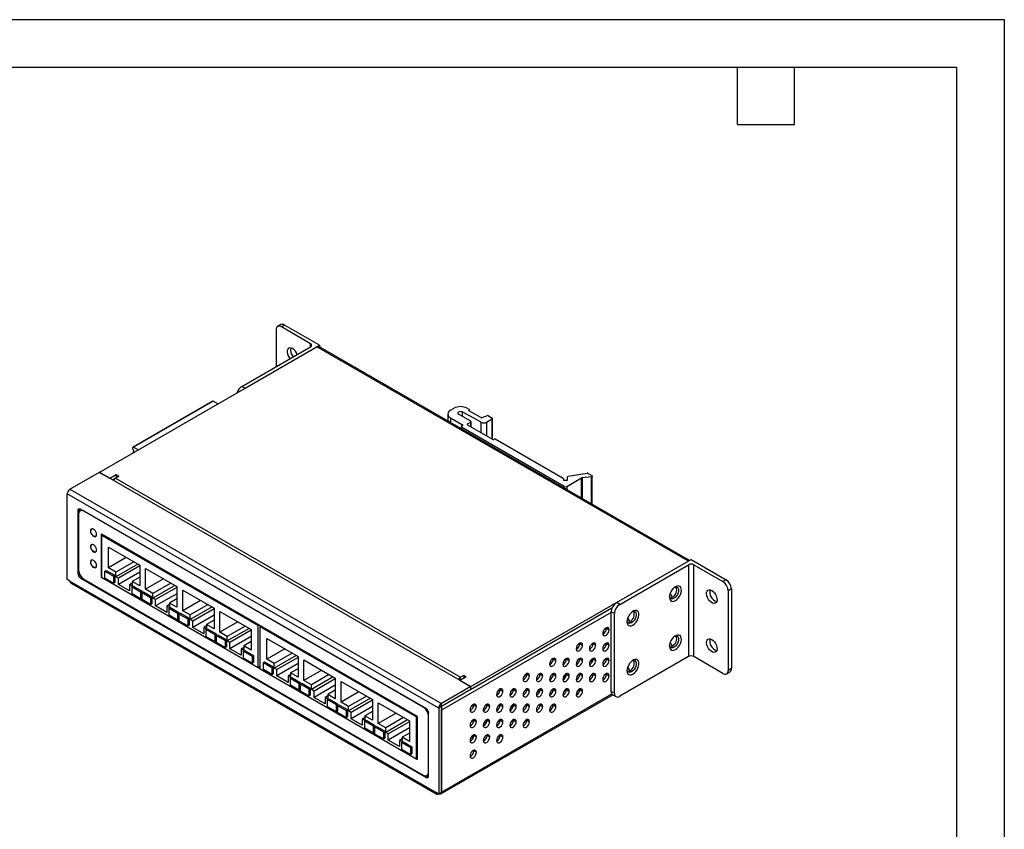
# Model space of a CAD drawing. Header units: millimetres. Extents: x 0 to 559, y 0 to 432.
# Tile 4 of 4: x 296 to 559, y 216 to 432. Entities that reach past the tile are written whole.
import ezdxf

# ---------------------------------------------------------------- set-up
doc = ezdxf.new("R2010")
doc.units = ezdxf.units.MM
doc.header["$LTSCALE"] = 2
doc.layers.add('TEXT', color=140, linetype='Continuous', lineweight=25)

msp = doc.modelspace()

# ---------------------------------------------------------------- linework, layer by layer
at = {"color": 7, "linetype": 'Continuous'}
for p, q in [((0, 431.81), (558.8, 431.81)), ((558.8, 431.81), (558.8, 0.01))]:
    msp.add_line(p, q, dxfattribs=at)
for p, q in [((364.73, 349.07), (364.73, 339.28)), ((366, 350.48), (365.15, 349.99)), ((367, 350.38), (366.15, 349.89)), ((373.93, 345.4), (366.15, 349.89)), ((376.33, 344.99), (367, 350.38)), ((317.57, 311.07), (375.62, 344.58)), ((355.61, 334.01), (373.93, 344.58)), ((356.46, 333.52), (376.33, 344.99)), ((373.93, 344.58), (373.93, 345.4)), ((474.62, 287.44), (375.62, 344.58)), ((474.91, 287.6), (376.12, 344.63)), ((376.33, 344.99), (376.33, 344.51)), ((355.61, 334.01), (356.46, 333.52)), ((347.85, 330.09), (326.64, 317.85)), ((347.95, 330.08), (326.74, 317.84)), ((349.23, 329.35), (347.95, 330.08)), ((411.23, 327.66), (412.15, 328.19)), ((415.68, 328.19), (416.25, 327.87)), ((410.49, 326.64), (410.49, 324.79)), ((411.23, 325.62), (414.41, 323.79)), ((411.23, 325.62), (411.23, 324.37)), ((416.6, 324.73), (413.35, 326.6)), ((419.43, 324.45), (414.32, 327.19)), ((414.32, 327.19), (414.32, 326.04)), ((416.25, 327.71), (416.18, 327.66)), ((416.18, 327.66), (416.18, 327.5)), ((419.31, 325.69), (416.18, 327.5)), ((416.25, 327.46), (416.25, 327.71)), ((416.31, 327.43), (416.31, 327.79)), ((419.57, 325.68), (420.92, 326.2)), ((421.3, 326.18), (422.33, 325.58)), ((422.42, 319.9), (422.42, 325.46)), ((414.04, 323.26), (414.04, 322.75)), ((414.41, 323.54), (414.13, 323.38)), ((441.49, 307.34), (414.13, 323.13)), ((414.13, 323.13), (414.13, 322.7)), ((414.41, 323.54), (414.41, 323.79)), ((416.6, 324.48), (415.68, 323.95)), ((415.68, 323.95), (415.68, 323.79)), ((422.47, 319.87), (415.68, 323.79)), ((416.6, 323.26), (416.6, 324.48)), ((416.69, 323.2), (416.69, 324.6)), ((419.43, 321.62), (419.43, 324.45)), ((420.82, 324.47), (422.33, 325.34)), ((420.82, 324.47), (420.82, 320.82)), ((422.33, 319.95), (422.33, 325.34)), ((326.58, 317.32), (326.6, 317.76)), ((328.01, 317.1), (326.74, 317.84)), ((422.75, 319.87), (422.82, 319.91)), ((441.23, 309.44), (423.11, 319.91)), ((326.82, 317.02), (326.58, 317.32)), ((326.71, 316.35), (326.82, 317.02)), ((309.79, 306.58), (317.64, 311.11)), ((320.4, 309.44), (317.57, 311.07)), ((317.64, 311.11), (416.64, 253.96)), ((322.1, 310.42), (320.4, 309.44)), ((322.8, 310.01), (321.95, 309.52)), ((322.8, 310.01), (322.1, 310.42)), ((322.1, 310.42), (322.1, 309.6)), ((442.39, 309.11), (442.39, 309.91)), ((442.61, 310.07), (447.63, 310.85)), ((448.76, 309.94), (446.32, 309.67)), ((446.32, 309.67), (446.32, 304.11)), ((447.92, 310.81), (448.92, 310.23)), ((448.76, 302.7), (448.76, 309.94)), ((449, 302.56), (449, 310.11)), ((321.94, 309.51), (321.18, 309.07)), ((321.53, 309.11), (321.32, 308.99)), ((321.95, 309.52), (413.88, 256.45)), ((441.29, 309.36), (441.29, 309.11)), ((441.49, 309), (442.19, 309)), ((441.49, 306.9), (441.49, 307.34)), ((442.2, 307.34), (446.16, 309.62)), ((442.2, 307.34), (442.2, 306.49)), ((446.16, 304.2), (446.16, 309.62)), ((408.08, 248.21), (309.08, 305.36)), ((309.08, 282.49), (309.08, 305.36)), ((309.79, 306.58), (408.79, 249.43)), ((312.27, 301.07), (311.91, 300.87)), ((311.91, 300.87), (311.91, 284.13)), ((312.09, 299.91), (312.09, 285.04)), ((312.27, 301.07), (312.27, 300.59)), ((312.68, 300.92), (312.5, 300.82)), ((404.69, 248.13), (312.62, 301.27)), ((313.54, 300.74), (313.5, 300.72)), ((403.94, 248.51), (313.5, 300.72)), ((315.34, 295.5), (315.27, 295.46)), ((318.17, 294.68), (402.34, 246.09)), ((318.17, 283.09), (318.17, 294.68)), ((318.45, 294.52), (318.21, 294.37)), ((318.21, 294.37), (359.93, 270.29)), ((318.21, 294.37), (318.21, 283.11)), ((318.35, 294.46), (318.35, 294.58)), ((318.35, 294.58), (318.35, 294.46)), ((315.34, 291.35), (315.27, 291.31)), ((320.04, 285.64), (320.04, 291.15)), ((320.04, 291.15), (328.39, 286.33)), ((315.34, 287.2), (315.27, 287.16)), ((324.82, 288.39), (320.04, 285.64)), ((326.8, 287.25), (322.02, 284.49)), ((327.86, 286.64), (322.02, 283.27)), ((328.39, 286.13), (322.73, 282.86)), ((328.39, 286.33), (328.39, 280.82)), ((474.62, 287.44), (416.56, 253.92)), ((455.46, 276.37), (475.33, 287.84)), ((456.3, 275.88), (474.62, 286.46)), ((474.62, 286.46), (474.62, 261.96)), ((475.33, 287.84), (484.66, 282.46)), ((476.03, 286.46), (483.81, 281.97)), ((476.03, 261.96), (476.03, 286.46)), ((311.91, 284.13), (312.22, 284.3)), ((319.13, 284.74), (319.48, 284.94)), ((319.13, 284.74), (321.39, 283.43)), ((319.13, 282.86), (319.13, 284.74)), ((319.48, 284.94), (321.74, 283.64)), ((322.02, 284.49), (320.04, 285.64)), ((321.39, 283.43), (321.74, 283.64)), ((321.39, 283.43), (321.39, 281.55)), ((321.74, 283.64), (321.74, 281.76)), ((322.02, 283.27), (322.02, 284.49)), ((328.39, 284.45), (322.73, 281.19)), ((329.94, 279.92), (329.94, 285.43)), ((329.94, 285.43), (338.29, 280.62)), ((309.79, 282.08), (309.08, 282.49)), ((309.79, 282.08), (407.37, 225.75)), ((310, 281.63), (407.58, 225.29)), ((312.92, 283.08), (312.62, 282.9)), ((312.62, 282.9), (404.69, 229.75)), ((313.5, 282.6), (403.94, 230.39)), ((318.21, 283.11), (318.17, 283.09)), ((402.34, 234.49), (318.17, 283.09)), ((318.21, 283.11), (359.93, 259.02)), ((321.39, 281.55), (319.13, 282.86)), ((321.39, 281.55), (321.74, 281.76)), ((322.73, 282.86), (322.02, 283.27)), ((322.73, 281.19), (322.73, 282.86)), ((325.7, 279.47), (322.73, 281.19)), ((326.41, 281.56), (325.7, 281.15)), ((325.7, 281.15), (325.7, 279.47)), ((326.41, 280.74), (325.7, 281.15)), ((326.34, 280.58), (326.69, 280.78)), ((328.39, 283.11), (326.41, 281.96)), ((326.41, 281.96), (326.41, 280.74)), ((328.39, 280.82), (326.41, 281.96)), ((326.69, 280.78), (328.95, 279.47)), ((334.72, 282.68), (329.94, 279.92)), ((336.7, 281.54), (331.92, 278.78)), ((337.76, 280.92), (331.92, 277.55)), ((484.66, 282.46), (483.81, 281.97)), ((326.34, 278.7), (326.34, 280.58)), ((326.34, 280.58), (328.6, 279.27)), ((328.6, 277.39), (326.34, 278.7)), ((328.6, 279.27), (328.95, 279.47)), ((328.6, 279.27), (328.6, 277.39)), ((328.95, 279.47), (328.95, 277.6)), ((329.03, 279.02), (329.38, 279.23)), ((329.03, 277.15), (329.03, 279.02)), ((329.03, 279.02), (331.29, 277.72)), ((329.38, 279.23), (331.64, 277.92)), ((331.92, 278.78), (329.94, 279.92)), ((331.92, 277.55), (331.92, 278.78)), ((338.29, 280.41), (332.63, 277.15)), ((338.29, 278.74), (332.63, 275.47)), ((338.29, 280.62), (338.29, 275.11)), ((339.84, 274.21), (339.84, 279.72)), ((339.84, 279.72), (348.19, 274.9)), ((486.07, 280.01), (485.22, 279.52)), ((485.22, 279.52), (485.22, 258.29)), ((486.07, 280.01), (486.07, 258.78)), ((328.6, 277.39), (328.95, 277.6)), ((331.29, 275.84), (329.03, 277.15)), ((331.29, 277.72), (331.64, 277.92)), ((331.29, 277.72), (331.29, 275.84)), ((331.29, 275.84), (331.64, 276.04)), ((331.64, 277.92), (331.64, 276.04)), ((332.63, 277.15), (331.92, 277.55)), ((332.63, 275.47), (332.63, 277.15)), ((336.31, 275.84), (335.6, 275.43)), ((338.29, 277.39), (336.31, 276.25)), ((336.31, 276.25), (336.31, 275.02)), ((338.29, 275.11), (336.31, 276.25)), ((344.62, 276.96), (339.84, 274.21)), ((346.6, 275.82), (341.82, 273.06)), ((456.3, 275.88), (455.46, 276.37)), ((335.6, 273.76), (332.63, 275.47)), ((335.6, 275.43), (335.6, 273.76)), ((336.31, 275.02), (335.6, 275.43)), ((336.24, 274.86), (336.59, 275.06)), ((336.24, 272.98), (336.24, 274.86)), ((336.24, 274.86), (338.5, 273.55)), ((338.5, 271.68), (336.24, 272.98)), ((336.59, 275.06), (338.85, 273.76)), ((338.5, 273.55), (338.85, 273.76)), ((338.5, 273.55), (338.5, 271.68)), ((338.85, 273.76), (338.85, 271.88)), ((338.92, 273.31), (339.28, 273.51)), ((338.92, 273.31), (341.19, 272)), ((338.92, 271.43), (338.92, 273.31)), ((339.28, 273.51), (341.54, 272.21)), ((341.82, 273.06), (339.84, 274.21)), ((347.66, 275.21), (341.82, 271.84)), ((341.82, 271.84), (341.82, 273.06)), ((348.19, 274.7), (342.53, 271.43)), ((348.19, 273.02), (342.53, 269.76)), ((348.19, 274.9), (348.19, 269.39)), ((349.74, 268.49), (349.74, 274)), ((349.74, 274), (358.09, 269.19)), ((454.04, 273.76), (408.86, 247.68)), ((454.23, 274.85), (416.56, 253.11)), ((454.89, 273.43), (454.04, 273.92)), ((454.04, 252.69), (454.04, 273.92)), ((454.89, 252.2), (454.89, 273.43)), ((338.5, 271.68), (338.85, 271.88)), ((341.19, 270.13), (338.92, 271.43)), ((341.19, 272), (341.54, 272.21)), ((341.19, 272), (341.19, 270.13)), ((341.19, 270.13), (341.54, 270.33)), ((341.54, 272.21), (341.54, 270.33)), ((342.53, 271.43), (341.82, 271.84)), ((342.53, 269.76), (342.53, 271.43)), ((348.19, 271.68), (346.21, 270.53)), ((346.21, 270.53), (346.21, 269.31)), ((348.19, 269.39), (346.21, 270.53)), ((354.52, 271.25), (349.74, 268.49)), ((359.93, 270.29), (360.17, 270.43)), ((359.93, 259.02), (359.93, 270.29)), ((345.5, 268.04), (342.53, 269.76)), ((346.21, 270.13), (345.5, 269.72)), ((345.5, 269.72), (345.5, 268.04)), ((346.21, 269.31), (345.5, 269.72)), ((346.14, 269.15), (346.49, 269.35)), ((346.14, 269.15), (348.4, 267.84)), ((346.14, 267.27), (346.14, 269.15)), ((346.49, 269.35), (348.75, 268.04)), ((348.4, 267.84), (348.75, 268.04)), ((348.4, 267.84), (348.4, 265.96)), ((348.75, 268.04), (348.75, 266.17)), ((348.87, 267.57), (349.22, 267.77)), ((349.22, 267.77), (351.48, 266.47)), ((351.72, 267.35), (349.74, 268.49)), ((356.5, 270.11), (351.72, 267.35)), ((357.56, 269.49), (351.72, 266.13)), ((358.09, 268.98), (352.43, 265.72)), ((358.09, 269.19), (358.09, 263.68)), ((360.67, 270.15), (360.42, 270)), ((360.42, 270), (402.14, 245.92)), ((360.42, 270), (360.42, 258.74)), ((452.76, 269.66), (452.77, 269.51)), ((452.77, 269.51), (453.48, 269.11)), ((348.4, 265.96), (346.14, 267.27)), ((348.4, 265.96), (348.75, 266.17)), ((348.87, 267.57), (351.13, 266.26)), ((348.87, 265.69), (348.87, 267.57)), ((351.13, 264.39), (348.87, 265.69)), ((351.13, 266.26), (351.48, 266.47)), ((351.13, 266.26), (351.13, 264.39)), ((351.48, 266.47), (351.48, 264.59)), ((351.72, 266.13), (351.72, 267.35)), ((352.43, 265.72), (351.72, 266.13)), ((358.09, 267.31), (352.43, 264.04)), ((352.43, 264.04), (352.43, 265.72)), ((358.09, 265.96), (356.11, 264.82)), ((362.26, 261.27), (362.26, 266.78)), ((362.26, 266.78), (370.6, 261.96)), ((445.69, 265.58), (445.7, 265.43)), ((445.7, 265.43), (446.4, 265.02)), ((449.22, 265.58), (449.23, 265.43)), ((449.23, 265.43), (449.94, 265.02)), ((452.76, 265.58), (452.77, 265.43)), ((452.77, 265.43), (453.48, 265.02)), ((351.13, 264.39), (351.48, 264.59)), ((355.4, 262.33), (352.43, 264.04)), ((356.11, 264.41), (355.4, 264)), ((355.4, 264), (355.4, 262.33)), ((356.11, 263.59), (355.4, 264)), ((356.08, 263.41), (356.43, 263.61)), ((356.08, 261.53), (356.08, 263.41)), ((356.08, 263.41), (358.34, 262.1)), ((356.11, 264.82), (356.11, 263.59)), ((358.09, 263.68), (356.11, 264.82)), ((356.43, 263.61), (358.7, 262.3)), ((367.03, 264.02), (362.26, 261.27)), ((369.01, 262.88), (364.24, 260.12)), ((358.34, 260.22), (356.08, 261.53)), ((358.34, 262.1), (358.7, 262.3)), ((358.34, 262.1), (358.34, 260.22)), ((358.34, 260.22), (358.7, 260.43)), ((358.7, 262.3), (358.7, 260.43)), ((361.34, 260.37), (361.69, 260.57)), ((361.34, 258.49), (361.34, 260.37)), ((361.34, 260.37), (363.6, 259.06)), ((361.69, 260.57), (363.96, 259.27)), ((364.24, 260.12), (362.26, 261.27)), ((370.07, 262.27), (364.24, 258.9)), ((364.24, 258.9), (364.24, 260.12)), ((370.6, 261.76), (364.95, 258.49)), ((370.6, 260.08), (364.95, 256.82)), ((370.6, 261.96), (370.6, 256.45)), ((372.16, 255.55), (372.16, 261.06)), ((372.16, 261.06), (380.5, 256.25)), ((438.62, 261.5), (438.63, 261.35)), ((438.63, 261.35), (439.33, 260.94)), ((442.15, 261.5), (442.16, 261.35)), ((442.16, 261.35), (442.87, 260.94)), ((445.69, 261.5), (445.7, 261.35)), ((445.7, 261.35), (446.4, 260.94)), ((449.18, 260.99), (448.36, 260.52)), ((449.22, 261.5), (449.23, 261.35)), ((449.23, 261.35), (449.94, 260.94)), ((452.2, 261.05), (452.2, 261.02)), ((452.76, 261.49), (452.77, 261.35)), ((452.77, 261.35), (453.48, 260.94)), ((474.62, 261.96), (456.3, 251.39)), ((483.81, 257.47), (476.03, 261.96)), ((359.93, 259.02), (360.42, 259.31)), ((360.42, 258.9), (360.07, 259.1)), ((360.07, 259.1), (360.42, 258.9)), ((360.42, 258.74), (402.14, 234.65)), ((363.6, 257.19), (361.34, 258.49)), ((363.6, 259.06), (363.96, 259.27)), ((363.6, 259.06), (363.6, 257.19)), ((363.6, 257.19), (363.96, 257.39)), ((363.96, 259.27), (363.96, 257.39)), ((364.95, 258.49), (364.24, 258.9)), ((364.95, 256.82), (364.95, 258.49)), ((368.62, 257.19), (367.92, 256.78)), ((370.6, 258.74), (368.62, 257.59)), ((368.62, 257.59), (368.62, 256.37)), ((370.6, 256.45), (368.62, 257.59)), ((376.93, 258.31), (372.16, 255.55)), ((378.91, 257.17), (374.14, 254.41)), ((431.55, 257.41), (431.56, 257.27)), ((431.56, 257.27), (432.26, 256.86)), ((435.08, 257.41), (435.09, 257.27)), ((435.09, 257.27), (435.8, 256.86)), ((438.62, 257.41), (438.63, 257.27)), ((438.63, 257.27), (439.33, 256.86)), ((442.15, 257.41), (442.16, 257.27)), ((442.16, 257.27), (442.87, 256.86)), ((445.69, 257.41), (445.7, 257.27)), ((445.7, 257.27), (446.4, 256.86)), ((449.22, 257.41), (449.23, 257.27)), ((449.23, 257.27), (449.94, 256.86)), ((452.76, 257.41), (452.77, 257.27)), ((452.77, 257.27), (453.48, 256.86)), ((484.81, 257.37), (485.66, 257.86)), ((486.07, 258.78), (485.22, 258.29)), ((367.92, 255.1), (364.95, 256.82)), ((367.92, 256.78), (367.92, 255.1)), ((368.62, 256.37), (367.92, 256.78)), ((368.55, 256.21), (368.91, 256.41)), ((368.55, 256.21), (370.82, 254.9)), ((368.55, 254.33), (368.55, 256.21)), ((368.91, 256.41), (371.17, 255.1)), ((370.82, 254.9), (371.17, 255.1)), ((370.82, 254.9), (370.82, 253.02)), ((371.17, 255.1), (371.17, 253.23)), ((371.24, 254.65), (371.59, 254.86)), ((371.24, 252.78), (371.24, 254.65)), ((371.24, 254.65), (373.5, 253.35)), ((371.59, 254.86), (373.86, 253.55)), ((374.14, 254.41), (372.16, 255.55)), ((379.97, 256.55), (374.14, 253.18)), ((380.5, 256.04), (374.85, 252.78)), ((380.5, 256.25), (380.5, 250.74)), ((382.06, 249.84), (382.06, 255.35)), ((382.06, 255.35), (390.4, 250.53)), ((415.43, 256.53), (413.74, 255.56)), ((416.56, 253.92), (413.74, 255.56)), ((414.73, 256.94), (413.88, 256.45)), ((413.88, 255.64), (413.88, 256.45)), ((415.43, 256.53), (414.73, 256.94)), ((414.73, 256.94), (414.73, 256.13)), ((442.11, 256.91), (441.29, 256.43)), ((370.82, 253.02), (368.55, 254.33)), ((370.82, 253.02), (371.17, 253.23)), ((373.5, 251.47), (371.24, 252.78)), ((373.5, 253.35), (373.86, 253.55)), ((373.5, 253.35), (373.5, 251.47)), ((373.86, 253.55), (373.86, 251.67)), ((374.14, 253.18), (374.14, 254.41)), ((374.85, 252.78), (374.14, 253.18)), ((380.5, 254.37), (374.85, 251.1)), ((374.85, 251.1), (374.85, 252.78)), ((380.5, 253.02), (378.52, 251.88)), ((386.83, 252.59), (382.06, 249.84)), ((416.64, 253.96), (408.79, 249.43)), ((416.64, 253.15), (408.79, 248.62)), ((408.86, 225.79), (454.23, 251.99)), ((416.56, 253.92), (416.56, 253.11)), ((416.64, 253.15), (416.64, 253.96)), ((424.47, 253.33), (424.48, 253.19)), ((424.48, 253.19), (425.19, 252.78)), ((428.01, 253.33), (428.02, 253.19)), ((428.02, 253.19), (428.73, 252.78)), ((431.55, 253.33), (431.56, 253.19)), ((431.56, 253.19), (432.26, 252.78)), ((435.04, 252.83), (434.21, 252.35)), ((435.08, 253.33), (435.09, 253.19)), ((435.09, 253.19), (435.8, 252.78)), ((438.62, 253.33), (438.63, 253.19)), ((438.63, 253.19), (439.33, 252.78)), ((442.15, 253.33), (442.16, 253.18)), ((442.16, 253.18), (442.87, 252.78)), ((445.69, 253.33), (445.7, 253.18)), ((445.7, 253.18), (446.4, 252.78)), ((454.89, 252.2), (454.04, 252.69)), ((373.5, 251.47), (373.86, 251.67)), ((377.82, 249.39), (374.85, 251.1)), ((378.52, 251.47), (377.82, 251.06)), ((377.82, 251.06), (377.82, 249.39)), ((378.52, 250.65), (377.82, 251.06)), ((378.45, 250.49), (378.81, 250.69)), ((378.45, 248.61), (378.45, 250.49)), ((378.45, 250.49), (380.71, 249.18)), ((378.52, 251.88), (378.52, 250.65)), ((380.5, 250.74), (378.52, 251.88)), ((378.81, 250.69), (381.07, 249.39)), ((380.71, 249.18), (381.07, 249.39)), ((381.07, 249.39), (381.07, 247.51)), ((384.04, 248.69), (382.06, 249.84)), ((388.81, 251.45), (384.04, 248.69)), ((389.87, 250.84), (384.04, 247.47)), ((390.4, 250.33), (384.75, 247.06)), ((390.4, 250.53), (390.4, 245.02)), ((391.96, 244.12), (391.96, 249.63)), ((391.96, 249.63), (400.3, 244.82)), ((408.65, 225.34), (454.46, 251.78)), ((408.79, 248.62), (408.79, 249.43)), ((454.46, 251.78), (455.3, 251.29)), ((380.71, 247.31), (378.45, 248.61)), ((380.71, 249.18), (380.71, 247.31)), ((380.71, 247.31), (381.07, 247.51)), ((381.14, 248.94), (381.49, 249.14)), ((381.14, 248.94), (383.4, 247.63)), ((381.14, 247.06), (381.14, 248.94)), ((383.4, 245.76), (381.14, 247.06)), ((381.49, 249.14), (383.76, 247.84)), ((383.4, 247.63), (383.76, 247.84)), ((383.4, 247.63), (383.4, 245.76)), ((383.76, 247.84), (383.76, 245.96)), ((384.04, 247.47), (384.04, 248.69)), ((384.75, 247.06), (384.04, 247.47)), ((390.4, 248.65), (384.75, 245.39)), ((384.75, 245.39), (384.75, 247.06)), ((390.4, 247.31), (388.42, 246.16)), ((396.73, 246.88), (391.96, 244.12)), ((403.94, 248.51), (403.98, 248.53)), ((405.39, 230.16), (405.39, 246.9)), ((408.79, 248.62), (408.08, 248.21)), ((408.08, 248.21), (408.08, 225.34)), ((408.79, 248.62), (408.79, 225.75)), ((408.79, 247.72), (408.86, 247.68)), ((408.86, 225.79), (408.86, 247.68)), ((417.24, 248.4), (417.24, 249.16)), ((417.4, 249.25), (417.41, 249.1)), ((417.41, 249.1), (418.12, 248.7)), ((420.94, 249.25), (420.95, 249.1)), ((420.95, 249.1), (421.66, 248.7)), ((424.47, 249.25), (424.48, 249.1)), ((424.48, 249.1), (425.19, 248.7)), ((427.97, 248.75), (427.14, 248.27)), ((428.01, 249.25), (428.02, 249.1)), ((428.02, 249.1), (428.73, 248.7)), ((431.55, 249.25), (431.56, 249.1)), ((431.56, 249.1), (432.26, 248.69)), ((435.08, 249.25), (435.09, 249.1)), ((435.09, 249.1), (435.8, 248.69)), ((438.62, 249.25), (438.63, 249.1)), ((438.63, 249.1), (439.33, 248.69)), ((383.4, 245.76), (383.76, 245.96)), ((387.71, 243.67), (384.75, 245.39)), ((388.42, 245.76), (387.71, 245.35)), ((387.71, 245.35), (387.71, 243.67)), ((388.42, 244.94), (387.71, 245.35)), ((388.35, 244.78), (388.7, 244.98)), ((388.35, 244.78), (390.61, 243.47)), ((388.35, 242.9), (388.35, 244.78)), ((388.42, 246.16), (388.42, 244.94)), ((390.4, 245.02), (388.42, 246.16)), ((388.7, 244.98), (390.97, 243.67)), ((393.94, 242.98), (391.96, 244.12)), ((398.71, 245.74), (393.94, 242.98)), ((399.77, 245.12), (393.94, 241.76)), ((400.3, 244.61), (394.64, 241.35)), ((400.3, 244.82), (400.3, 239.31)), ((402.14, 245.92), (402.34, 246.04)), ((402.14, 234.65), (402.14, 245.92)), ((402.34, 246.09), (402.34, 234.49)), ((405.39, 246.08), (405.36, 246.06)), ((405.36, 231.2), (405.36, 246.06)), ((417.24, 244.32), (417.24, 245.08)), ((417.4, 245.17), (417.41, 245.02)), ((417.41, 245.02), (418.12, 244.61)), ((420.9, 244.67), (420.07, 244.19)), ((420.94, 245.17), (420.95, 245.02)), ((420.95, 245.02), (421.66, 244.61)), ((424.47, 245.17), (424.48, 245.02)), ((424.48, 245.02), (425.19, 244.61)), ((428.01, 245.17), (428.02, 245.02)), ((428.02, 245.02), (428.73, 244.61)), ((431.55, 245.17), (431.56, 245.02)), ((431.56, 245.02), (432.26, 244.61)), ((390.61, 241.59), (388.35, 242.9)), ((390.61, 243.47), (390.97, 243.67)), ((390.61, 243.47), (390.61, 241.59)), ((390.61, 241.59), (390.97, 241.8)), ((390.97, 243.67), (390.97, 241.8)), ((391.08, 243.2), (391.43, 243.4)), ((391.08, 243.2), (393.34, 241.89)), ((391.08, 241.32), (391.08, 243.2)), ((391.43, 243.4), (393.7, 242.1)), ((393.34, 241.89), (393.7, 242.1)), ((393.34, 241.89), (393.34, 240.02)), ((393.7, 242.1), (393.7, 240.22)), ((393.94, 241.76), (393.94, 242.98)), ((394.64, 241.35), (393.94, 241.76)), ((400.3, 242.94), (394.64, 239.67)), ((400.3, 241.59), (398.32, 240.45)), ((393.34, 240.02), (391.08, 241.32)), ((393.34, 240.02), (393.7, 240.22)), ((394.64, 239.67), (394.64, 241.35)), ((397.61, 237.96), (394.64, 239.67)), ((398.32, 240.04), (397.61, 239.63)), ((397.61, 239.63), (397.61, 237.96)), ((398.32, 239.22), (397.61, 239.63)), ((398.29, 239.04), (398.65, 239.24)), ((398.29, 237.16), (398.29, 239.04)), ((398.29, 239.04), (400.56, 237.73)), ((398.32, 240.45), (398.32, 239.22)), ((400.3, 239.31), (398.32, 240.45)), ((398.65, 239.24), (400.91, 237.93)), ((417.4, 241.08), (417.41, 240.94)), ((417.41, 240.94), (418.12, 240.53)), ((420.94, 241.08), (420.95, 240.94)), ((420.95, 240.94), (421.66, 240.53)), ((424.47, 241.08), (424.48, 240.94)), ((424.48, 240.94), (425.19, 240.53)), ((400.56, 235.85), (398.29, 237.16)), ((400.56, 237.73), (400.91, 237.93)), ((400.56, 237.73), (400.56, 235.85)), ((400.91, 237.93), (400.91, 236.06)), ((417.4, 237), (417.41, 236.86)), ((417.41, 236.86), (418.12, 236.45)), ((400.56, 235.85), (400.91, 236.06)), ((402.14, 234.65), (402.34, 234.77)), ((402.34, 234.7), (402.28, 234.73)), ((402.28, 234.73), (402.34, 234.7)), ((405.36, 231.2), (405.39, 231.22)), ((404.63, 230.19), (405.04, 229.96)), ((404.69, 229.75), (405.04, 229.96)), ((404.94, 230.29), (405.12, 230.39)), ((408.08, 225.34), (407.37, 225.75)), ((408.79, 225.75), (408.08, 225.34)), ((408.79, 225.83), (408.86, 225.79)), ((408.15, 225.38), (408.08, 225.34)), ((408.08, 225.34), (408.08, 225.34)), ((408.15, 225.38), (408.15, 225.38))]:
    msp.add_line(p, q)
at = {"flags": 128}
for points in [[(369.12, 344.09), (368.74, 344.25), (368.38, 344.28), (368.08, 344.17), (367.86, 343.94), (367.73, 343.59), (367.71, 343.16), (367.79, 342.68), (367.96, 342.19), (368.23, 341.71), (368.44, 341.42)], [(414.32, 327.19), (414.09, 327.27), (413.82, 327.29), (413.56, 327.26), (413.34, 327.17), (413.19, 327.04), (413.14, 326.88), (413.2, 326.73), (413.35, 326.6)], [(448.92, 310.23), (448.96, 310.2), (448.99, 310.15), (449, 310.11), (448.99, 310.06), (448.96, 310.02), (448.9, 309.98), (448.84, 309.96), (448.76, 309.94)], [(441.29, 309.11), (441.3, 309.09), (441.31, 309.07), (441.33, 309.05), (441.35, 309.03), (441.38, 309.02), (441.42, 309.01), (441.45, 309), (441.49, 309)], [(442.19, 309), (442.23, 309), (442.27, 309.01), (442.3, 309.02), (442.33, 309.03), (442.36, 309.05), (442.38, 309.07), (442.39, 309.09), (442.39, 309.11)], [(313.06, 301.02), (312.9, 301), (312.68, 300.92)], [(316.9, 294.52), (316.85, 294.87), (316.71, 295.23), (316.49, 295.56), (316.23, 295.83), (315.94, 295.99), (315.68, 296.03), (315.46, 295.95), (315.32, 295.75), (315.27, 295.46)], [(315.27, 295.46), (315.32, 295.11), (315.46, 294.74), (315.68, 294.41), (315.94, 294.14), (316.23, 293.98), (316.49, 293.94), (316.71, 294.02), (316.85, 294.22), (316.9, 294.52)], [(316.69, 294.01), (316.56, 293.98), (316.3, 294.02), (316.01, 294.18), (315.75, 294.45), (315.53, 294.78), (315.39, 295.15), (315.34, 295.5)], [(316.9, 290.37), (316.85, 290.72), (316.71, 291.08), (316.49, 291.42), (316.23, 291.68), (315.94, 291.84), (315.68, 291.89), (315.46, 291.8), (315.32, 291.6), (315.27, 291.31)], [(315.27, 291.31), (315.32, 290.96), (315.46, 290.59), (315.68, 290.26), (315.94, 290), (316.23, 289.83), (316.49, 289.79), (316.71, 289.88), (316.85, 290.08), (316.9, 290.37)], [(316.69, 289.86), (316.56, 289.83), (316.3, 289.87), (316.01, 290.04), (315.75, 290.3), (315.53, 290.64), (315.39, 291), (315.34, 291.35)], [(316.9, 286.22), (316.85, 286.57), (316.71, 286.93), (316.49, 287.27), (316.23, 287.53), (315.94, 287.7), (315.68, 287.74), (315.46, 287.65), (315.32, 287.45), (315.27, 287.16)], [(315.27, 287.16), (315.32, 286.81), (315.46, 286.45), (315.68, 286.11), (315.94, 285.85), (316.23, 285.68), (316.49, 285.64), (316.71, 285.73), (316.85, 285.93), (316.9, 286.22)], [(316.69, 285.72), (316.56, 285.68), (316.3, 285.72), (316.01, 285.89), (315.75, 286.15), (315.53, 286.49), (315.39, 286.85), (315.34, 287.2)], [(471.15, 276.9), (471.55, 277.19), (471.92, 277.57), (472.24, 278.03), (472.5, 278.53), (472.67, 279.05), (472.74, 279.54), (472.72, 279.99), (472.59, 280.35), (472.38, 280.62), (472.09, 280.77), (471.74, 280.79), (471.35, 280.68), (470.95, 280.45), (470.57, 280.11), (470.22, 279.69), (469.93, 279.2), (469.71, 278.69), (469.59, 278.18), (469.57, 277.71), (469.64, 277.3), (469.81, 276.98), (470.06, 276.77), (470.39, 276.69), (470.76, 276.73), (471.15, 276.9)], [(470.97, 280.46), (471.15, 280.52), (471.47, 280.53), (471.74, 280.42), (471.93, 280.19), (472.02, 279.85), (472.02, 279.45), (471.93, 279), (471.74, 278.55), (471.47, 278.13), (471.15, 277.77), (470.8, 277.52)], [(480.84, 279.6), (481.22, 279.32), (481.58, 278.94), (481.87, 278.48), (482.1, 277.99), (482.23, 277.5), (482.25, 277.04), (482.17, 276.65), (482, 276.36), (481.73, 276.18), (481.4, 276.14), (481.03, 276.24), (480.65, 276.46), (480.28, 276.79), (479.95, 277.21), (479.69, 277.69), (479.51, 278.19), (479.43, 278.67), (479.46, 279.1), (479.59, 279.44), (479.81, 279.68), (480.11, 279.78), (480.46, 279.76), (480.84, 279.6)], [(470.8, 277.52), (470.45, 277.37), (470.13, 277.36), (469.86, 277.47), (469.67, 277.7), (469.58, 278.03), (469.57, 278.05)], [(469.71, 277.63), (469.96, 277.66), (470.3, 277.8)], [(459.84, 270.37), (460.24, 270.66), (460.61, 271.04), (460.93, 271.5), (461.18, 272), (461.35, 272.51), (461.43, 273.01), (461.4, 273.46), (461.28, 273.82), (461.07, 274.09), (460.77, 274.24), (460.43, 274.26), (460.04, 274.15), (459.64, 273.92), (459.25, 273.58), (458.9, 273.16), (458.61, 272.67), (458.4, 272.16), (458.28, 271.65), (458.25, 271.18), (458.33, 270.77), (458.5, 270.45), (458.75, 270.24), (459.07, 270.16), (459.44, 270.2), (459.84, 270.37)], [(459.65, 273.92), (459.83, 273.99), (460.16, 274), (460.42, 273.89), (460.61, 273.66), (460.71, 273.32), (460.71, 272.92), (460.61, 272.47), (460.42, 272.02), (460.16, 271.6), (459.83, 271.24), (459.49, 270.98)], [(459.49, 270.98), (459.14, 270.84), (458.82, 270.82), (458.55, 270.94), (458.36, 271.17), (458.26, 271.5), (458.26, 271.51)], [(458.4, 271.1), (458.64, 271.13), (458.99, 271.27)], [(453.48, 269.11), (453.42, 269.41), (453.28, 269.62), (453.05, 269.71), (452.77, 269.67), (452.48, 269.5), (452.2, 269.22), (451.98, 268.87), (451.83, 268.49), (451.78, 268.13)], [(451.78, 268.13), (451.83, 267.82), (451.98, 267.61), (452.2, 267.52), (452.48, 267.57), (452.77, 267.74), (453.05, 268.01), (453.28, 268.36), (453.42, 268.74), (453.48, 269.11)], [(471.15, 263.84), (471.55, 264.12), (471.92, 264.51), (472.24, 264.96), (472.5, 265.47), (472.67, 265.98), (472.74, 266.48), (472.72, 266.92), (472.59, 267.29), (472.38, 267.55), (472.09, 267.7), (471.74, 267.72), (471.35, 267.61), (470.95, 267.38), (470.57, 267.05), (470.22, 266.62), (469.93, 266.14), (469.71, 265.63), (469.59, 265.12), (469.57, 264.64), (469.64, 264.23), (469.81, 263.92), (470.06, 263.71), (470.39, 263.62), (470.76, 263.67), (471.15, 263.84)], [(446.4, 265.02), (446.35, 265.33), (446.21, 265.54), (445.98, 265.63), (445.7, 265.58), (445.41, 265.41), (445.13, 265.14), (444.91, 264.79), (444.76, 264.41), (444.71, 264.04)], [(444.71, 264.04), (444.76, 263.74), (444.91, 263.53), (445.13, 263.44), (445.41, 263.48), (445.7, 263.65), (445.98, 263.93), (446.21, 264.28), (446.35, 264.66), (446.4, 265.02)], [(449.94, 265.02), (449.89, 265.33), (449.74, 265.54), (449.52, 265.63), (449.24, 265.58), (448.94, 265.41), (448.67, 265.14), (448.44, 264.79), (448.29, 264.41), (448.24, 264.04)], [(448.24, 264.04), (448.29, 263.74), (448.44, 263.53), (448.67, 263.44), (448.94, 263.48), (449.24, 263.65), (449.52, 263.93), (449.74, 264.28), (449.89, 264.66), (449.94, 265.02)], [(453.48, 265.02), (453.42, 265.33), (453.28, 265.54), (453.05, 265.63), (452.77, 265.58), (452.48, 265.41), (452.2, 265.14), (451.98, 264.79), (451.83, 264.41), (451.78, 264.04)], [(451.78, 264.04), (451.83, 263.74), (451.98, 263.53), (452.2, 263.44), (452.48, 263.48), (452.77, 263.65), (453.05, 263.93), (453.28, 264.28), (453.42, 264.66), (453.48, 265.02)], [(470.97, 267.39), (471.15, 267.45), (471.47, 267.47), (471.74, 267.36), (471.93, 267.12), (472.02, 266.79), (472.02, 266.38), (471.93, 265.94), (471.74, 265.48), (471.47, 265.06), (471.15, 264.71), (470.8, 264.45)], [(480.84, 266.53), (481.22, 266.25), (481.58, 265.87), (481.87, 265.42), (482.1, 264.93), (482.23, 264.43), (482.25, 263.97), (482.17, 263.58), (482, 263.29), (481.73, 263.12), (481.4, 263.08), (481.03, 263.17), (480.65, 263.39), (480.28, 263.73), (479.95, 264.15), (479.69, 264.63), (479.51, 265.12), (479.43, 265.6), (479.46, 266.03), (479.59, 266.38), (479.81, 266.61), (480.11, 266.72), (480.46, 266.69), (480.84, 266.53)], [(470.8, 264.45), (470.45, 264.31), (470.13, 264.29), (469.86, 264.4), (469.67, 264.64), (469.58, 264.97), (469.57, 264.98)], [(469.71, 264.57), (469.96, 264.59), (470.3, 264.74)], [(439.33, 260.94), (439.28, 261.25), (439.14, 261.46), (438.91, 261.55), (438.63, 261.5), (438.34, 261.33), (438.06, 261.06), (437.84, 260.71), (437.69, 260.33), (437.64, 259.96)], [(437.64, 259.96), (437.69, 259.66), (437.84, 259.45), (438.06, 259.36), (438.34, 259.4), (438.63, 259.57), (438.91, 259.85), (439.14, 260.2), (439.28, 260.58), (439.33, 260.94)], [(442.87, 260.94), (442.82, 261.25), (442.67, 261.46), (442.44, 261.55), (442.17, 261.5), (441.87, 261.33), (441.6, 261.06), (441.37, 260.71), (441.22, 260.33), (441.17, 259.96)], [(441.17, 259.96), (441.22, 259.66), (441.37, 259.45), (441.6, 259.36), (441.87, 259.4), (442.17, 259.57), (442.44, 259.85), (442.67, 260.2), (442.82, 260.58), (442.87, 260.94)], [(446.4, 260.94), (446.35, 261.25), (446.21, 261.46), (445.98, 261.55), (445.7, 261.5), (445.41, 261.33), (445.13, 261.06), (444.91, 260.71), (444.76, 260.33), (444.71, 259.96)], [(444.71, 259.96), (444.76, 259.66), (444.91, 259.45), (445.13, 259.36), (445.41, 259.4), (445.7, 259.57), (445.98, 259.85), (446.21, 260.2), (446.35, 260.58), (446.4, 260.94)], [(449.94, 260.94), (449.89, 261.25), (449.74, 261.46), (449.52, 261.55), (449.24, 261.5), (448.94, 261.33), (448.67, 261.06), (448.44, 260.71), (448.29, 260.33), (448.24, 259.96)], [(448.24, 259.96), (448.29, 259.66), (448.44, 259.45), (448.67, 259.36), (448.94, 259.4), (449.24, 259.57), (449.52, 259.85), (449.74, 260.2), (449.89, 260.58), (449.94, 260.94)], [(453.48, 260.94), (453.42, 261.25), (453.28, 261.46), (453.05, 261.54), (452.77, 261.5), (452.48, 261.33), (452.2, 261.05), (451.98, 260.71), (451.83, 260.33), (451.78, 259.96)], [(451.78, 259.96), (451.83, 259.66), (451.98, 259.45), (452.2, 259.36), (452.48, 259.4), (452.77, 259.57), (453.05, 259.85), (453.28, 260.2), (453.42, 260.58), (453.48, 260.94)], [(452.73, 261.04), (452.64, 261.07), (452.33, 261.2)], [(452.38, 261.25), (452.73, 261.11), (452.74, 261.11)], [(452.45, 261.31), (452.64, 261.24), (452.76, 261.2)], [(459.84, 257.31), (460.24, 257.59), (460.61, 257.98), (460.93, 258.43), (461.18, 258.94), (461.35, 259.45), (461.43, 259.95), (461.4, 260.39), (461.28, 260.76), (461.07, 261.02), (460.77, 261.17), (460.43, 261.19), (460.04, 261.08), (459.64, 260.85), (459.25, 260.51), (458.9, 260.09), (458.61, 259.61), (458.4, 259.1), (458.28, 258.59), (458.25, 258.11), (458.33, 257.7), (458.5, 257.38), (458.75, 257.18), (459.07, 257.09), (459.44, 257.14), (459.84, 257.31)], [(459.65, 260.86), (459.83, 260.92), (460.16, 260.94), (460.42, 260.82), (460.61, 260.59), (460.71, 260.26), (460.71, 259.85), (460.61, 259.4), (460.42, 258.95), (460.16, 258.53), (459.83, 258.18), (459.49, 257.92)], [(432.26, 256.86), (432.21, 257.17), (432.06, 257.38), (431.84, 257.46), (431.56, 257.42), (431.27, 257.25), (430.99, 256.97), (430.76, 256.63), (430.62, 256.25), (430.57, 255.88)], [(435.8, 256.86), (435.75, 257.17), (435.6, 257.38), (435.37, 257.46), (435.1, 257.42), (434.8, 257.25), (434.53, 256.97), (434.3, 256.62), (434.15, 256.24), (434.1, 255.88)], [(439.33, 256.86), (439.28, 257.17), (439.14, 257.37), (438.91, 257.46), (438.63, 257.42), (438.34, 257.25), (438.06, 256.97), (437.84, 256.62), (437.69, 256.24), (437.64, 255.88)], [(442.87, 256.86), (442.82, 257.16), (442.67, 257.37), (442.44, 257.46), (442.17, 257.42), (441.87, 257.25), (441.6, 256.97), (441.37, 256.62), (441.22, 256.24), (441.17, 255.88)], [(446.4, 256.86), (446.35, 257.16), (446.21, 257.37), (445.98, 257.46), (445.7, 257.42), (445.41, 257.25), (445.13, 256.97), (444.91, 256.62), (444.76, 256.24), (444.71, 255.88)], [(449.94, 256.86), (449.89, 257.16), (449.74, 257.37), (449.52, 257.46), (449.24, 257.42), (448.94, 257.25), (448.67, 256.97), (448.44, 256.62), (448.29, 256.24), (448.24, 255.88)], [(453.48, 256.86), (453.42, 257.16), (453.28, 257.37), (453.05, 257.46), (452.77, 257.42), (452.48, 257.25), (452.2, 256.97), (451.98, 256.62), (451.83, 256.24), (451.78, 255.88)], [(459.49, 257.92), (459.14, 257.78), (458.82, 257.76), (458.55, 257.87), (458.36, 258.1), (458.26, 258.44), (458.26, 258.45)], [(458.4, 258.04), (458.64, 258.06), (458.99, 258.21)], [(430.57, 255.88), (430.62, 255.58), (430.76, 255.37), (430.99, 255.28), (431.27, 255.32), (431.56, 255.49), (431.84, 255.77), (432.06, 256.12), (432.21, 256.5), (432.26, 256.86)], [(434.1, 255.88), (434.15, 255.57), (434.3, 255.37), (434.53, 255.28), (434.8, 255.32), (435.1, 255.49), (435.37, 255.77), (435.6, 256.12), (435.75, 256.5), (435.8, 256.86)], [(437.64, 255.88), (437.69, 255.57), (437.84, 255.36), (438.06, 255.28), (438.34, 255.32), (438.63, 255.49), (438.91, 255.77), (439.14, 256.12), (439.28, 256.49), (439.33, 256.86)], [(441.17, 255.88), (441.22, 255.57), (441.37, 255.36), (441.6, 255.28), (441.87, 255.32), (442.17, 255.49), (442.44, 255.77), (442.67, 256.11), (442.82, 256.49), (442.87, 256.86)], [(444.71, 255.88), (444.76, 255.57), (444.91, 255.36), (445.13, 255.28), (445.41, 255.32), (445.7, 255.49), (445.98, 255.77), (446.21, 256.11), (446.35, 256.49), (446.4, 256.86)], [(448.24, 255.88), (448.29, 255.57), (448.44, 255.36), (448.67, 255.28), (448.94, 255.32), (449.24, 255.49), (449.52, 255.77), (449.74, 256.11), (449.89, 256.49), (449.94, 256.86)], [(451.78, 255.88), (451.83, 255.57), (451.98, 255.36), (452.2, 255.27), (452.48, 255.32), (452.77, 255.49), (453.05, 255.76), (453.28, 256.11), (453.42, 256.49), (453.48, 256.86)], [(425.19, 252.78), (425.14, 253.08), (424.99, 253.29), (424.77, 253.38), (424.49, 253.34), (424.2, 253.17), (423.92, 252.89), (423.69, 252.54), (423.55, 252.16), (423.49, 251.8)], [(423.49, 251.8), (423.55, 251.49), (423.69, 251.28), (423.92, 251.19), (424.2, 251.24), (424.49, 251.41), (424.77, 251.68), (424.99, 252.03), (425.14, 252.41), (425.19, 252.78)], [(428.73, 252.78), (428.68, 253.08), (428.53, 253.29), (428.3, 253.38), (428.03, 253.34), (427.73, 253.17), (427.45, 252.89), (427.23, 252.54), (427.08, 252.16), (427.03, 251.8)], [(427.03, 251.8), (427.08, 251.49), (427.23, 251.28), (427.45, 251.19), (427.73, 251.24), (428.03, 251.41), (428.3, 251.68), (428.53, 252.03), (428.68, 252.41), (428.73, 252.78)], [(432.26, 252.78), (432.21, 253.08), (432.06, 253.29), (431.84, 253.38), (431.56, 253.34), (431.27, 253.17), (430.99, 252.89), (430.76, 252.54), (430.62, 252.16), (430.57, 251.8)], [(430.57, 251.8), (430.62, 251.49), (430.76, 251.28), (430.99, 251.19), (431.27, 251.24), (431.56, 251.41), (431.84, 251.68), (432.06, 252.03), (432.21, 252.41), (432.26, 252.78)], [(435.8, 252.78), (435.75, 253.08), (435.6, 253.29), (435.37, 253.38), (435.1, 253.34), (434.8, 253.17), (434.53, 252.89), (434.3, 252.54), (434.15, 252.16), (434.1, 251.8)], [(434.1, 251.8), (434.15, 251.49), (434.3, 251.28), (434.53, 251.19), (434.8, 251.24), (435.1, 251.41), (435.37, 251.68), (435.6, 252.03), (435.75, 252.41), (435.8, 252.78)], [(439.33, 252.78), (439.28, 253.08), (439.14, 253.29), (438.91, 253.38), (438.63, 253.34), (438.34, 253.17), (438.06, 252.89), (437.84, 252.54), (437.69, 252.16), (437.64, 251.8)], [(437.64, 251.8), (437.69, 251.49), (437.84, 251.28), (438.06, 251.19), (438.34, 251.24), (438.63, 251.41), (438.91, 251.68), (439.14, 252.03), (439.28, 252.41), (439.33, 252.78)], [(442.87, 252.78), (442.82, 253.08), (442.67, 253.29), (442.44, 253.38), (442.17, 253.34), (441.87, 253.17), (441.6, 252.89), (441.37, 252.54), (441.22, 252.16), (441.17, 251.8)], [(441.17, 251.8), (441.22, 251.49), (441.37, 251.28), (441.6, 251.19), (441.87, 251.24), (442.17, 251.41), (442.44, 251.68), (442.67, 252.03), (442.82, 252.41), (442.87, 252.78)], [(446.4, 252.78), (446.35, 253.08), (446.21, 253.29), (445.98, 253.38), (445.7, 253.34), (445.41, 253.17), (445.13, 252.89), (444.91, 252.54), (444.76, 252.16), (444.71, 251.8)], [(444.71, 251.8), (444.76, 251.49), (444.91, 251.28), (445.13, 251.19), (445.41, 251.24), (445.7, 251.41), (445.98, 251.68), (446.21, 252.03), (446.35, 252.41), (446.4, 252.78)], [(418.12, 248.7), (418.07, 249), (417.92, 249.21), (417.7, 249.3), (417.42, 249.26), (417.12, 249.09), (416.85, 248.81), (416.62, 248.46), (416.47, 248.08), (416.42, 247.72)], [(421.66, 248.7), (421.6, 249), (421.46, 249.21), (421.23, 249.3), (420.95, 249.26), (420.66, 249.09), (420.38, 248.81), (420.16, 248.46), (420.01, 248.08), (419.96, 247.72)], [(425.19, 248.7), (425.14, 249), (424.99, 249.21), (424.77, 249.3), (424.49, 249.26), (424.2, 249.09), (423.92, 248.81), (423.69, 248.46), (423.55, 248.08), (423.49, 247.72)], [(428.73, 248.7), (428.68, 249), (428.53, 249.21), (428.3, 249.3), (428.03, 249.26), (427.73, 249.09), (427.45, 248.81), (427.23, 248.46), (427.08, 248.08), (427.03, 247.72)], [(432.26, 248.69), (432.21, 249), (432.06, 249.21), (431.84, 249.3), (431.56, 249.26), (431.27, 249.08), (430.99, 248.81), (430.76, 248.46), (430.62, 248.08), (430.57, 247.72)], [(435.8, 248.69), (435.75, 249), (435.6, 249.21), (435.37, 249.3), (435.1, 249.25), (434.8, 249.08), (434.53, 248.81), (434.3, 248.46), (434.15, 248.08), (434.1, 247.71)], [(439.33, 248.69), (439.28, 249), (439.14, 249.21), (438.91, 249.3), (438.63, 249.25), (438.34, 249.08), (438.06, 248.81), (437.84, 248.46), (437.69, 248.08), (437.64, 247.71)], [(416.42, 247.72), (416.47, 247.41), (416.62, 247.2), (416.85, 247.11), (417.12, 247.16), (417.42, 247.33), (417.7, 247.6), (417.92, 247.95), (418.07, 248.33), (418.12, 248.7)], [(419.96, 247.72), (420.01, 247.41), (420.16, 247.2), (420.38, 247.11), (420.66, 247.16), (420.95, 247.33), (421.23, 247.6), (421.46, 247.95), (421.6, 248.33), (421.66, 248.7)], [(423.49, 247.72), (423.55, 247.41), (423.69, 247.2), (423.92, 247.11), (424.2, 247.16), (424.49, 247.33), (424.77, 247.6), (424.99, 247.95), (425.14, 248.33), (425.19, 248.7)], [(427.03, 247.72), (427.08, 247.41), (427.23, 247.2), (427.45, 247.11), (427.73, 247.16), (428.03, 247.33), (428.3, 247.6), (428.53, 247.95), (428.68, 248.33), (428.73, 248.7)], [(430.57, 247.72), (430.62, 247.41), (430.76, 247.2), (430.99, 247.11), (431.27, 247.16), (431.56, 247.33), (431.84, 247.6), (432.06, 247.95), (432.21, 248.33), (432.26, 248.69)], [(434.1, 247.71), (434.15, 247.41), (434.3, 247.2), (434.53, 247.11), (434.8, 247.15), (435.1, 247.32), (435.37, 247.6), (435.6, 247.95), (435.75, 248.33), (435.8, 248.69)], [(437.64, 247.71), (437.69, 247.41), (437.84, 247.2), (438.06, 247.11), (438.34, 247.15), (438.63, 247.32), (438.91, 247.6), (439.14, 247.95), (439.28, 248.33), (439.33, 248.69)], [(418.12, 244.61), (418.07, 244.92), (417.92, 245.13), (417.7, 245.22), (417.42, 245.17), (417.12, 245), (416.85, 244.73), (416.62, 244.38), (416.47, 244), (416.42, 243.63)], [(416.42, 243.63), (416.47, 243.33), (416.62, 243.12), (416.85, 243.03), (417.12, 243.07), (417.42, 243.24), (417.7, 243.52), (417.92, 243.87), (418.07, 244.25), (418.12, 244.61)], [(421.66, 244.61), (421.6, 244.92), (421.46, 245.13), (421.23, 245.22), (420.95, 245.17), (420.66, 245), (420.38, 244.73), (420.16, 244.38), (420.01, 244), (419.96, 243.63)], [(419.96, 243.63), (420.01, 243.33), (420.16, 243.12), (420.38, 243.03), (420.66, 243.07), (420.95, 243.24), (421.23, 243.52), (421.46, 243.87), (421.6, 244.25), (421.66, 244.61)], [(425.19, 244.61), (425.14, 244.92), (424.99, 245.13), (424.77, 245.22), (424.49, 245.17), (424.2, 245), (423.92, 244.73), (423.69, 244.38), (423.55, 244), (423.49, 243.63)], [(423.49, 243.63), (423.55, 243.33), (423.69, 243.12), (423.92, 243.03), (424.2, 243.07), (424.49, 243.24), (424.77, 243.52), (424.99, 243.87), (425.14, 244.25), (425.19, 244.61)], [(428.73, 244.61), (428.68, 244.92), (428.53, 245.13), (428.3, 245.22), (428.03, 245.17), (427.73, 245), (427.45, 244.73), (427.23, 244.38), (427.08, 244), (427.03, 243.63)], [(427.03, 243.63), (427.08, 243.33), (427.23, 243.12), (427.45, 243.03), (427.73, 243.07), (428.03, 243.24), (428.3, 243.52), (428.53, 243.87), (428.68, 244.25), (428.73, 244.61)], [(432.26, 244.61), (432.21, 244.92), (432.06, 245.13), (431.84, 245.22), (431.56, 245.17), (431.27, 245), (430.99, 244.73), (430.76, 244.38), (430.62, 244), (430.57, 243.63)], [(430.57, 243.63), (430.62, 243.33), (430.76, 243.12), (430.99, 243.03), (431.27, 243.07), (431.56, 243.24), (431.84, 243.52), (432.06, 243.87), (432.21, 244.25), (432.26, 244.61)], [(418.12, 240.53), (418.07, 240.84), (417.92, 241.05), (417.7, 241.13), (417.42, 241.09), (417.12, 240.92), (416.85, 240.64), (416.62, 240.3), (416.47, 239.92), (416.42, 239.55)], [(416.42, 239.55), (416.47, 239.25), (416.62, 239.04), (416.85, 238.95), (417.12, 238.99), (417.42, 239.16), (417.7, 239.44), (417.92, 239.79), (418.07, 240.17), (418.12, 240.53)], [(417.17, 240.12), (417.08, 240.13), (416.6, 240.24)], [(416.67, 240.39), (417.08, 240.3), (417.26, 240.28)], [(417.35, 240.55), (417.08, 240.58), (416.83, 240.63)], [(416.88, 240.68), (417.2, 240.62), (417.37, 240.61)], [(416.96, 240.77), (417.08, 240.75), (417.39, 240.71)], [(421.66, 240.53), (421.6, 240.84), (421.46, 241.05), (421.23, 241.13), (420.95, 241.09), (420.66, 240.92), (420.38, 240.64), (420.16, 240.3), (420.01, 239.92), (419.96, 239.55)], [(419.96, 239.55), (420.01, 239.25), (420.16, 239.04), (420.38, 238.95), (420.66, 238.99), (420.95, 239.16), (421.23, 239.44), (421.46, 239.79), (421.6, 240.17), (421.66, 240.53)], [(425.19, 240.53), (425.14, 240.84), (424.99, 241.05), (424.77, 241.13), (424.49, 241.09), (424.2, 240.92), (423.92, 240.64), (423.69, 240.29), (423.55, 239.92), (423.49, 239.55)], [(423.49, 239.55), (423.55, 239.24), (423.69, 239.04), (423.92, 238.95), (424.2, 238.99), (424.49, 239.16), (424.77, 239.44), (424.99, 239.79), (425.14, 240.17), (425.19, 240.53)], [(418.12, 236.45), (418.07, 236.75), (417.92, 236.96), (417.7, 237.05), (417.42, 237.01), (417.12, 236.84), (416.85, 236.56), (416.62, 236.21), (416.47, 235.83), (416.42, 235.47)], [(416.42, 235.47), (416.47, 235.16), (416.62, 234.95), (416.85, 234.86), (417.12, 234.91), (417.42, 235.08), (417.7, 235.35), (417.92, 235.7), (418.07, 236.08), (418.12, 236.45)]]:
    msp.add_lwpolyline(points, dxfattribs=at)
for centre, radius, start, end in [((365.6, 349.21), 0.873, 50.7967, 189.214), ((366.41, 349.56), 1.01, 54.3824, 114.3071), ((371.17, 343.7), 2.59, 167.1885, 223.6521), ((367.45, 341.5), 3.09, 19.4523, 57.2869), ((373.77, 344.99), 0.437, 290.7834, 69.2166), ((375.92, 344.18), 0.503, 65.6929, 125.6176), ((357.28, 331.41), 3.09, 122.6971, 163.5563), ((347.89, 330.01), 0.0964, 52.9237, 115.7659), ((413.91, 324.78), 3.84, 62.6097, 117.3903), ((411.61, 326.64), 1.09, 110.7834, 249.2166), ((416.21, 327.58), 0.0873, 110.7834, 249.2166), ((416.22, 327.79), 0.0873, 290.7834, 69.2166), ((419.46, 325.97), 0.313, 242.9256, 290.5312), ((421.09, 325.76), 0.47, 62.9256, 110.5312), ((422.28, 325.46), 0.131, 290.7834, 69.2166), ((414.17, 323.26), 0.131, 110.7834, 249.2166), ((414.36, 323.66), 0.131, 290.7834, 69.2166), ((415.71, 323.87), 0.0873, 110.7834, 249.2166), ((416.55, 324.6), 0.131, 290.7834, 69.2166), ((420.11, 325.84), 1.55, 243.9597, 297.2937), ((326.68, 317.77), 0.0864, 50.242, 185.4403), ((422.61, 320.14), 0.307, 242.6097, 297.3903), ((422.96, 319.64), 0.307, 62.6097, 117.3903), ((442.61, 309.85), 0.225, 88.6965, 165.2144), ((446.36, 309.27), 0.404, 95.3484, 118.6484), ((447.71, 310.4), 0.461, 62.6428, 99.7711), ((322.76, 308.26), 1.5, 122.4329, 153.2361), ((441.19, 309.35), 0.101, 5.6948, 65.6253), ((441.84, 308.02), 0.769, 242.6097, 297.3903), ((310.62, 305.29), 1.54, 122.6055, 177.3945), ((312.34, 300.94), 0.437, 50.7967, 189.214), ((312.95, 300.05), 0.873, 50.7967, 189.214), ((312.9, 301.09), 0.637, 154.2919, 182.1046), ((315.9, 295.56), 0.562, 129.0098, 186.9451), ((315.9, 291.42), 0.562, 129.0098, 186.9451), ((315.9, 287.27), 0.562, 129.0098, 186.9451), ((475.33, 285.09), 1.54, 62.6097, 117.3903), ((313.45, 284.2), 1.54, 182.6055, 237.3945), ((315.16, 285.18), 3.07, 182.6055, 237.3945), ((313.89, 284.45), 1.64, 193.3939, 226.6079), ((310.27, 282.02), 0.48, 172.7442, 235.9436), ((482.15, 279.38), 3.07, 2.6055, 57.3945), ((483, 279.87), 3.07, 2.6055, 57.3945), ((468.71, 277.49), 1.61, 10.7989, 50.58), ((468.67, 280.17), 1.65, 314.8542, 345.1512), ((469.23, 279.81), 2.28, 298.0692, 18.6607), ((482.96, 279.19), 2.67, 167.1954, 252.7992), ((457.11, 273.78), 3.07, 122.6055, 177.3945), ((457.96, 273.29), 3.07, 122.6055, 177.3945), ((457.36, 273.64), 1.65, 314.8542, 345.1512), ((457.92, 273.28), 2.28, 298.0692, 18.6607), ((457.39, 270.96), 1.61, 10.7989, 50.58), ((451.01, 269.56), 1.76, 296.3562, 358.5013), ((443.94, 265.48), 1.76, 296.3562, 358.5013), ((447.47, 265.48), 1.76, 296.3562, 358.5013), ((451.01, 265.48), 1.76, 296.3562, 358.5013), ((468.71, 264.42), 1.61, 10.7989, 50.58), ((468.67, 267.11), 1.65, 314.8542, 345.1512), ((469.23, 266.75), 2.28, 298.0692, 18.6607), ((482.96, 266.12), 2.67, 167.1954, 252.7992), ((436.86, 261.4), 1.76, 296.3562, 358.5013), ((440.4, 261.4), 1.76, 296.3562, 358.5013), ((443.94, 261.4), 1.76, 296.3562, 358.5013), ((447.47, 261.4), 1.76, 296.3562, 358.5013), ((451.01, 261.4), 1.76, 296.3562, 358.5013), ((457.36, 260.58), 1.65, 314.8542, 345.1512), ((457.92, 260.22), 2.28, 298.0692, 18.6607), ((475.33, 260.6), 1.54, 62.6097, 117.3903), ((429.79, 257.31), 1.76, 296.3562, 358.5013), ((433.33, 257.31), 1.76, 296.3562, 358.5013), ((436.86, 257.31), 1.76, 296.3562, 358.5013), ((440.4, 257.31), 1.76, 296.3562, 358.5013), ((443.94, 257.31), 1.76, 296.3562, 358.5013), ((447.47, 257.31), 1.76, 296.3562, 358.5013), ((451.01, 257.31), 1.76, 296.3562, 358.5013), ((457.39, 257.89), 1.61, 10.7989, 50.58), ((484.36, 258.15), 0.873, 230.7967, 9.214), ((485.09, 258.67), 0.986, 305.0133, 6.2988), ((414.66, 255.2), 1.48, 122.2069, 153.4622), ((422.72, 253.23), 1.76, 296.3562, 358.5013), ((426.26, 253.23), 1.76, 296.3562, 358.5013), ((429.79, 253.23), 1.76, 296.3562, 358.5013), ((433.33, 253.23), 1.76, 296.3562, 358.5013), ((436.86, 253.23), 1.76, 296.3562, 358.5013), ((440.4, 253.23), 1.76, 296.3562, 358.5013), ((443.94, 253.23), 1.76, 296.3562, 358.5013), ((454.99, 252.57), 0.959, 172.7442, 235.9436), ((455.75, 252.06), 0.873, 170.786, 309.2033), ((409.61, 248.14), 1.54, 122.6055, 177.3945), ((402.29, 245.92), 3.07, 2.6055, 57.3945), ((403.86, 246.83), 1.54, 2.6055, 57.3945), ((402.19, 245.87), 3.39, 18.9388, 41.0646), ((407.57, 247.65), 1.29, 1.1006, 19.1107), ((415.65, 249.15), 1.76, 296.3562, 358.5013), ((419.19, 249.15), 1.76, 296.3562, 358.5013), ((422.72, 249.15), 1.76, 296.3562, 358.5013), ((426.26, 249.15), 1.76, 296.3562, 358.5013), ((429.79, 249.15), 1.76, 296.3562, 358.5013), ((433.33, 249.15), 1.76, 296.3562, 358.5013), ((436.86, 249.15), 1.76, 296.3562, 358.5013), ((415.65, 245.07), 1.76, 296.3562, 358.5013), ((419.19, 245.07), 1.76, 296.3562, 358.5013), ((422.72, 245.07), 1.76, 296.3562, 358.5013), ((426.26, 245.07), 1.76, 296.3562, 358.5013), ((429.79, 245.07), 1.76, 296.3562, 358.5013), ((415.65, 240.99), 1.76, 296.3562, 358.5013), ((417.57, 243.16), 3.01, 251.7806, 263.0977), ((419.19, 240.98), 1.76, 296.3562, 358.5013), ((422.72, 240.98), 1.76, 296.3562, 358.5013), ((415.65, 236.9), 1.76, 296.3562, 358.5013), ((404.5, 231.06), 0.873, 230.7967, 9.214), ((404.96, 230.09), 0.437, 230.7967, 9.214), ((405.38, 230.5), 0.637, 237.8986, 265.7044), ((404.76, 231.01), 0.721, 300.3905, 332.1977), ((407.8, 225.68), 0.437, 170.786, 309.2033), ((408.43, 225.72), 0.437, 230.7967, 9.214)]:
    msp.add_arc(centre, radius, start, end)
at = {"layer": 'TEXT'}
for p, q in [((12.7, 419.1), (546.1, 419.1)), ((487.68, 403.86), (487.68, 419.1)), ((502.92, 403.86), (502.92, 419.1)), ((546.1, 419.1), (546.1, 12.7)), ((487.68, 403.86), (502.92, 403.86))]:
    msp.add_line(p, q, dxfattribs=at)

doc.saveas('drawing.dxf')
